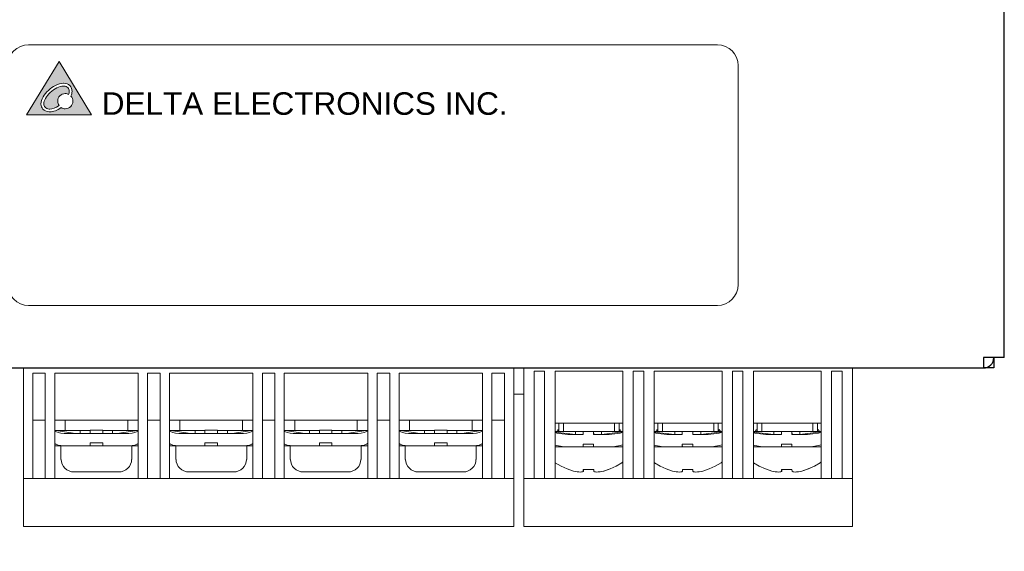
# Model space of a CAD drawing. Header units: millimetres. Extents: x 1118 to 1597, y -5535 to -5269.
# Tile 2 of 6: x 1165 to 1260, y -5535 to -5484. Entities that reach past the tile are written whole.
import ezdxf
from ezdxf.enums import TextEntityAlignment as Align

# ---------------------------------------------------------------- set-up
doc = ezdxf.new("R2010")
doc.units = ezdxf.units.MM
doc.layers.add('1-Line', color=3, linetype='Continuous', lineweight=13)
doc.layers.add('Line', color=7, linetype='Continuous')
doc.styles.add('arial', font='ARIAL.TTF', dxfattribs={"height": 3.5})
doc.styles.get("Standard").update_dxf_attribs({"font": 'romans.shx'})
doc.dimstyles.new('1', dxfattribs={"dimtxt": 3, "dimasz": 3, "dimexe": 1, "dimexo": 0.5, "dimgap": 1, "dimtad": 1, "dimdec": 1, "dimzin": 9, "dimdsep": 46, "dimtxsty": 'Standard', "dimcen": -0.8, "dimadec": 0, "dimazin": 0, "dimtm": 1e-09, "dimtfac": 0.5, "dimtdec": 1, "dimtmove": 0, "dimatfit": 3, "dimfxl": 1, "dimlwd": -1, "dimarcsym": 0})

# ---------------------------------------------------------------- blocks, each defined once
blk = doc.blocks.new('*D150')
at = {"layer": 'Defpoints', "color": 0}
for p in [(1124.587, -5517.777), (1140.62, -5517.777), (1165.62, -5532.977)]:
    blk.add_point(p, dxfattribs=at)
at = {"layer": 'Line', "color": 0, "lineweight": -2}
for p, q in [((1139.12, -5517.777), (1123.087, -5517.777)), ((1164.12, -5532.977), (1123.087, -5532.977))]:
    blk.add_line(p, q, dxfattribs=at)
at = {"layer": 'Line', "color": 0}
blk.add_line((1124.587, -5528.977), (1124.587, -5521.777), dxfattribs=at)
for points in [[(1123.92, -5521.777), (1125.253, -5521.777), (1124.587, -5517.777)], [(1123.92, -5528.977), (1125.253, -5528.977), (1124.587, -5532.977)]]:
    blk.add_solid(points, dxfattribs=at)
at = {"layer": 'Line', "color": 0, "insert": (1120.539, -5525.377), "char_height": 4, "attachment_point": 5, "rotation": 90}
blk.add_mtext('16(Max)', dxfattribs=at)

msp = doc.modelspace()

# ---------------------------------------------------------------- hatches: boundary and pattern name
at = {"layer": 'Line'}
h = msp.add_hatch(color=0, dxfattribs=at)
h.paths.add_polyline_path([(1169.041, -5488.388), (1165.923, -5493.512), (1172.142, -5493.512)])
edge = h.paths.add_edge_path(flags=16)
edge.add_spline(control_points=[(1169.635, -5492.916), (1169.49, -5492.916), (1169.356, -5492.873), (1169.242, -5492.8), (1169.24, -5492.802), (1169.237, -5492.805), (1169.234, -5492.807), (1168.881, -5493.051), (1168.497, -5493.208), (1168.141, -5493.21), (1168.122, -5493.21), (1168.103, -5493.209), (1168.085, -5493.208), (1167.821, -5493.197), (1167.619, -5493.089), (1167.491, -5492.947), (1167.363, -5492.804), (1167.304, -5492.634), (1167.298, -5492.486), (1167.298, -5492.474), (1167.297, -5492.462), (1167.297, -5492.449), (1167.302, -5492.012), (1167.601, -5491.538), (1168.011, -5491.153), (1168.422, -5490.772), (1168.952, -5490.48), (1169.472, -5490.474), (1169.474, -5490.474), (1169.476, -5490.474), (1169.48, -5490.474), (1169.721, -5490.473), (1169.928, -5490.554), (1170.069, -5490.696), (1170.211, -5490.839), (1170.282, -5491.037), (1170.281, -5491.248), (1170.281, -5491.395), (1170.248, -5491.55), (1170.182, -5491.706), (1170.295, -5491.834), (1170.364, -5492.002), (1170.364, -5492.186), (1170.364, -5492.589), (1170.038, -5492.916), (1169.635, -5492.916)], knot_values=[0, 0, 0, 0, 1, 1, 1, 2, 2, 2, 3, 3, 3, 4, 4, 4, 5, 5, 5, 6, 6, 6, 7, 7, 7, 8, 8, 8, 9, 9, 9, 10, 10, 10, 11, 11, 11, 12, 12, 12, 13, 13, 13, 14, 14, 14, 15, 15, 15, 15], degree=3, periodic=0)
h = msp.add_hatch(color=0, dxfattribs=at)
h.dxf.hatch_style = 1
edge = h.paths.add_edge_path()
edge.add_spline(control_points=[(1169.877, -5490.887), (1169.791, -5490.802), (1169.665, -5490.746), (1169.48, -5490.745), (1169.48, -5490.745), (1169.475, -5490.745), (1169.475, -5490.745), (1169.059, -5490.745), (1168.57, -5491.001), (1168.195, -5491.351), (1167.817, -5491.699), (1167.564, -5492.144), (1167.568, -5492.449), (1167.568, -5492.457), (1167.569, -5492.465), (1167.569, -5492.474), (1167.572, -5492.56), (1167.61, -5492.675), (1167.692, -5492.765), (1167.775, -5492.855), (1167.898, -5492.927), (1168.098, -5492.938), (1168.112, -5492.938), (1168.127, -5492.939), (1168.141, -5492.939), (1168.404, -5492.94), (1168.733, -5492.817), (1169.041, -5492.609), (1168.956, -5492.49), (1168.905, -5492.344), (1168.905, -5492.186), (1168.905, -5491.784), (1169.232, -5491.457), (1169.635, -5491.457), (1169.751, -5491.457), (1169.861, -5491.485), (1169.958, -5491.534), (1169.994, -5491.432), (1170.01, -5491.335), (1170.01, -5491.248), (1170.01, -5491.095), (1169.961, -5490.973), (1169.877, -5490.887)], knot_values=[0, 0, 0, 0, 1, 1, 1, 2, 2, 2, 3, 3, 3, 4, 4, 4, 5, 5, 5, 6, 6, 6, 7, 7, 7, 8, 8, 8, 9, 9, 9, 10, 10, 10, 11, 11, 11, 12, 12, 12, 13, 13, 13, 14, 14, 14, 14], degree=3, periodic=0)

# ---------------------------------------------------------------- linework, layer by layer
at = {"color": 0, "linetype": 'Continuous'}
for p, q in [((1259.62, -5516.777), (1259.62, -5303.877)), ((1259.62, -5516.777), (1257.62, -5516.777)), ((1257.62, -5516.777), (1257.62, -5517.777)), ((1258.62, -5516.777), (1258.62, -5517.777)), ((1141.62, -5517.777), (1257.62, -5517.777)), ((1258.62, -5517.777), (1257.62, -5517.777))]:
    msp.add_line(p, q, dxfattribs=at)
msp.add_arc((1257.62, -5516.777), 1, 270, 0, dxfattribs=at)
at = {"layer": '1-Line', "color": 0, "linetype": 'Continuous'}
for p, q in [((1166.12, -5486.777), (1232.12, -5486.777)), ((1234.12, -5488.777), (1234.12, -5509.777)), ((1232.12, -5511.777), (1166.12, -5511.777)), ((1165.62, -5532.977), (1165.62, -5517.777)), ((1212.62, -5517.777), (1212.62, -5532.977)), ((1213.57, -5532.977), (1213.57, -5517.777)), ((1245.07, -5532.977), (1245.07, -5517.777)), ((1166.52, -5518.277), (1167.72, -5518.277)), ((1166.52, -5528.377), (1166.52, -5518.277)), ((1167.72, -5528.377), (1167.72, -5518.277)), ((1168.62, -5518.277), (1176.62, -5518.277)), ((1168.62, -5528.377), (1168.62, -5518.277)), ((1176.62, -5528.377), (1176.62, -5518.277)), ((1177.52, -5518.277), (1178.72, -5518.277)), ((1177.52, -5528.377), (1177.52, -5518.277)), ((1178.72, -5528.377), (1178.72, -5518.277)), ((1179.62, -5518.277), (1187.62, -5518.277)), ((1179.62, -5528.377), (1179.62, -5518.277)), ((1187.62, -5528.377), (1187.62, -5518.277)), ((1188.52, -5518.277), (1189.72, -5518.277)), ((1188.52, -5528.377), (1188.52, -5518.277)), ((1189.72, -5528.377), (1189.72, -5518.277)), ((1190.62, -5518.277), (1198.62, -5518.277)), ((1190.62, -5528.377), (1190.62, -5518.277)), ((1198.62, -5528.377), (1198.62, -5518.277)), ((1199.52, -5518.277), (1200.72, -5518.277)), ((1199.52, -5528.377), (1199.52, -5518.277)), ((1200.72, -5528.377), (1200.72, -5518.277)), ((1201.62, -5518.277), (1209.62, -5518.277)), ((1201.62, -5528.377), (1201.62, -5518.277)), ((1209.62, -5528.377), (1209.62, -5518.277)), ((1210.52, -5518.277), (1211.72, -5518.277)), ((1210.52, -5528.377), (1210.52, -5518.277)), ((1211.72, -5518.277), (1211.72, -5528.377)), ((1215.57, -5518.077), (1214.57, -5518.077)), ((1214.57, -5518.077), (1214.57, -5528.377)), ((1215.57, -5518.077), (1215.57, -5528.377)), ((1216.57, -5518.077), (1223.07, -5518.077)), ((1216.57, -5528.377), (1216.57, -5518.077)), ((1223.07, -5528.377), (1223.07, -5518.077)), ((1225.07, -5518.077), (1224.07, -5518.077)), ((1224.07, -5518.077), (1224.07, -5528.377)), ((1225.07, -5518.077), (1225.07, -5528.377)), ((1226.07, -5518.077), (1232.57, -5518.077)), ((1226.07, -5528.377), (1226.07, -5518.077)), ((1232.57, -5528.377), (1232.57, -5518.077)), ((1234.57, -5518.077), (1233.57, -5518.077)), ((1233.57, -5518.077), (1233.57, -5528.377)), ((1234.57, -5518.077), (1234.57, -5528.377)), ((1235.57, -5518.077), (1242.07, -5518.077)), ((1235.57, -5528.377), (1235.57, -5518.077)), ((1242.07, -5528.377), (1242.07, -5518.077)), ((1244.07, -5518.077), (1243.07, -5518.077)), ((1243.07, -5518.077), (1243.07, -5528.377)), ((1244.07, -5518.077), (1244.07, -5528.377)), ((1212.62, -5520.277), (1213.57, -5520.277)), ((1167.72, -5522.777), (1166.52, -5522.777)), ((1168.62, -5522.777), (1176.62, -5522.777)), ((1169.62, -5523.777), (1169.62, -5522.777)), ((1175.62, -5522.777), (1175.62, -5523.777)), ((1178.72, -5522.777), (1177.52, -5522.777)), ((1179.62, -5522.777), (1187.62, -5522.777)), ((1180.62, -5523.777), (1180.62, -5522.777)), ((1186.62, -5522.777), (1186.62, -5523.777)), ((1189.72, -5522.777), (1188.52, -5522.777)), ((1190.62, -5522.777), (1198.62, -5522.777)), ((1191.62, -5523.777), (1191.62, -5522.777)), ((1197.62, -5522.777), (1197.62, -5523.777)), ((1200.72, -5522.777), (1199.52, -5522.777)), ((1201.62, -5522.777), (1209.62, -5522.777)), ((1202.62, -5523.777), (1202.62, -5522.777)), ((1208.62, -5522.777), (1208.62, -5523.777)), ((1211.72, -5522.777), (1210.52, -5522.777)), ((1216.57, -5523.077), (1223.07, -5523.077)), ((1216.932, -5523.877), (1216.932, -5523.077)), ((1217.37, -5523.877), (1217.37, -5523.077)), ((1222.27, -5523.077), (1222.27, -5523.877)), ((1222.708, -5523.877), (1222.708, -5523.077)), ((1226.07, -5523.077), (1232.57, -5523.077)), ((1226.432, -5523.877), (1226.432, -5523.077)), ((1226.87, -5523.877), (1226.87, -5523.077)), ((1231.77, -5523.077), (1231.77, -5523.877)), ((1232.208, -5523.877), (1232.208, -5523.077)), ((1235.57, -5523.077), (1242.07, -5523.077)), ((1235.932, -5523.877), (1235.932, -5523.077)), ((1236.37, -5523.877), (1236.37, -5523.077)), ((1241.27, -5523.077), (1241.27, -5523.877)), ((1241.708, -5523.877), (1241.708, -5523.077)), ((1172.02, -5523.777), (1168.62, -5523.777)), ((1168.72, -5523.878), (1168.62, -5523.828)), ((1170.62, -5524.047), (1168.73, -5523.777)), ((1175.725, -5524.047), (1169.515, -5524.047)), ((1171.07, -5523.777), (1171.07, -5524.047)), ((1172.02, -5523.747), (1173.22, -5523.747)), ((1172.02, -5524.047), (1172.02, -5523.747)), ((1173.22, -5524.047), (1173.22, -5523.747)), ((1176.62, -5523.777), (1173.22, -5523.777)), ((1174.17, -5523.777), (1174.17, -5524.047)), ((1176.511, -5523.777), (1174.621, -5524.047)), ((1176.62, -5523.828), (1176.52, -5523.878)), ((1183.02, -5523.777), (1179.62, -5523.777)), ((1179.72, -5523.878), (1179.62, -5523.828)), ((1181.62, -5524.047), (1179.73, -5523.777)), ((1186.725, -5524.047), (1180.515, -5524.047)), ((1182.07, -5523.777), (1182.07, -5524.047)), ((1183.02, -5523.747), (1184.22, -5523.747)), ((1183.02, -5524.047), (1183.02, -5523.747)), ((1184.22, -5524.047), (1184.22, -5523.747)), ((1187.62, -5523.777), (1184.22, -5523.777)), ((1185.17, -5523.777), (1185.17, -5524.047)), ((1187.511, -5523.777), (1185.621, -5524.047)), ((1187.62, -5523.828), (1187.52, -5523.878)), ((1193.988, -5523.777), (1190.62, -5523.777)), ((1190.688, -5523.878), (1190.62, -5523.844)), ((1192.587, -5524.047), (1190.697, -5523.777)), ((1197.693, -5524.047), (1191.482, -5524.047)), ((1193.038, -5523.777), (1193.038, -5524.047)), ((1193.988, -5523.747), (1195.188, -5523.747)), ((1193.988, -5524.047), (1193.988, -5523.747)), ((1195.188, -5524.047), (1195.188, -5523.747)), ((1198.62, -5523.777), (1195.188, -5523.777)), ((1196.138, -5523.777), (1196.138, -5524.047)), ((1198.478, -5523.777), (1196.588, -5524.047)), ((1205.02, -5523.777), (1201.62, -5523.777)), ((1201.72, -5523.878), (1201.62, -5523.828)), ((1203.62, -5524.047), (1201.73, -5523.777)), ((1208.725, -5524.047), (1202.515, -5524.047)), ((1204.07, -5523.777), (1204.07, -5524.047)), ((1205.02, -5523.747), (1206.22, -5523.747)), ((1205.02, -5524.047), (1205.02, -5523.747)), ((1206.22, -5524.047), (1206.22, -5523.747)), ((1209.62, -5523.777), (1206.22, -5523.777)), ((1207.17, -5523.777), (1207.17, -5524.047)), ((1209.511, -5523.777), (1207.621, -5524.047)), ((1209.62, -5523.828), (1209.52, -5523.878)), ((1219.265, -5523.877), (1216.57, -5523.877)), ((1218.53, -5524.154), (1216.57, -5523.918)), ((1216.732, -5523.877), (1216.832, -5523.677)), ((1216.832, -5523.677), (1216.932, -5523.877)), ((1218.315, -5524.154), (1219.265, -5524.154)), ((1218.532, -5524.154), (1218.532, -5523.877)), ((1219.265, -5523.854), (1220.265, -5523.854)), ((1219.265, -5523.854), (1219.265, -5524.154)), ((1220.276, -5524.153), (1220.265, -5523.854)), ((1220.265, -5523.854), (1220.265, -5524.154)), ((1220.265, -5524.154), (1221.215, -5524.154)), ((1223.07, -5523.877), (1220.266, -5523.877)), ((1221.032, -5524.154), (1221.032, -5523.877)), ((1223.07, -5523.909), (1221.032, -5524.153)), ((1222.808, -5523.677), (1222.708, -5523.877)), ((1222.908, -5523.877), (1222.808, -5523.677)), ((1228.765, -5523.877), (1226.07, -5523.877)), ((1228.03, -5524.154), (1226.07, -5523.918)), ((1226.232, -5523.877), (1226.332, -5523.677)), ((1226.332, -5523.677), (1226.432, -5523.877)), ((1227.815, -5524.154), (1228.765, -5524.154)), ((1228.032, -5524.154), (1228.032, -5523.877)), ((1228.765, -5523.854), (1229.765, -5523.854)), ((1228.765, -5523.854), (1228.765, -5524.154)), ((1229.776, -5524.153), (1229.765, -5523.854)), ((1229.765, -5523.854), (1229.765, -5524.154)), ((1229.765, -5524.154), (1230.715, -5524.154)), ((1232.57, -5523.877), (1229.766, -5523.877)), ((1230.532, -5524.154), (1230.532, -5523.877)), ((1232.57, -5523.909), (1230.532, -5524.153)), ((1232.308, -5523.677), (1232.208, -5523.877)), ((1232.408, -5523.877), (1232.308, -5523.677)), ((1238.265, -5523.877), (1235.57, -5523.877)), ((1237.53, -5524.154), (1235.57, -5523.918)), ((1235.732, -5523.877), (1235.832, -5523.677)), ((1235.832, -5523.677), (1235.932, -5523.877)), ((1237.315, -5524.154), (1238.265, -5524.154)), ((1237.532, -5524.154), (1237.532, -5523.877)), ((1238.265, -5523.854), (1239.265, -5523.854)), ((1238.265, -5523.854), (1238.265, -5524.154)), ((1239.276, -5524.153), (1239.265, -5523.854)), ((1239.265, -5523.854), (1239.265, -5524.154)), ((1239.265, -5524.154), (1240.215, -5524.154)), ((1242.07, -5523.877), (1239.266, -5523.877)), ((1240.032, -5524.154), (1240.032, -5523.877)), ((1242.07, -5523.909), (1240.032, -5524.153)), ((1241.808, -5523.677), (1241.708, -5523.877)), ((1241.908, -5523.877), (1241.808, -5523.677)), ((1168.72, -5525.078), (1168.62, -5525.028)), ((1176.62, -5525.247), (1168.62, -5525.247)), ((1169.22, -5526.547), (1169.22, -5525.247)), ((1172.02, -5524.947), (1173.22, -5524.947)), ((1172.02, -5525.247), (1172.02, -5524.947)), ((1173.22, -5525.247), (1173.22, -5524.947)), ((1176.02, -5526.547), (1176.02, -5525.247)), ((1176.62, -5525.028), (1176.52, -5525.078)), ((1179.72, -5525.078), (1179.62, -5525.028)), ((1187.62, -5525.247), (1179.62, -5525.247)), ((1180.22, -5526.547), (1180.22, -5525.247)), ((1183.02, -5524.947), (1184.22, -5524.947)), ((1183.02, -5525.247), (1183.02, -5524.947)), ((1184.22, -5525.247), (1184.22, -5524.947)), ((1187.02, -5526.547), (1187.02, -5525.247)), ((1187.62, -5525.028), (1187.52, -5525.078)), ((1190.688, -5525.078), (1190.62, -5525.044)), ((1198.62, -5525.247), (1190.62, -5525.247)), ((1191.188, -5526.547), (1191.188, -5525.247)), ((1193.988, -5524.947), (1195.188, -5524.947)), ((1193.988, -5525.247), (1193.988, -5524.947)), ((1195.188, -5525.247), (1195.188, -5524.947)), ((1197.988, -5526.547), (1197.988, -5525.247)), ((1201.72, -5525.078), (1201.62, -5525.028)), ((1209.62, -5525.247), (1201.62, -5525.247)), ((1202.22, -5526.547), (1202.22, -5525.247)), ((1205.02, -5524.947), (1206.22, -5524.947)), ((1205.02, -5525.247), (1205.02, -5524.947)), ((1206.22, -5525.247), (1206.22, -5524.947)), ((1209.02, -5526.547), (1209.02, -5525.247)), ((1209.62, -5525.028), (1209.52, -5525.078)), ((1219.265, -5525.354), (1216.57, -5525.354)), ((1219.265, -5525.081), (1220.265, -5525.081)), ((1219.265, -5525.081), (1219.265, -5525.354)), ((1219.276, -5525.353), (1219.265, -5525.081)), ((1223.07, -5525.354), (1219.267, -5525.354)), ((1220.265, -5525.081), (1220.265, -5525.354)), ((1228.765, -5525.354), (1226.07, -5525.354)), ((1228.765, -5525.081), (1229.765, -5525.081)), ((1228.765, -5525.081), (1228.765, -5525.354)), ((1228.776, -5525.353), (1228.765, -5525.081)), ((1232.57, -5525.354), (1228.767, -5525.354)), ((1229.765, -5525.081), (1229.765, -5525.354)), ((1238.265, -5525.354), (1235.57, -5525.354)), ((1238.265, -5525.081), (1239.265, -5525.081)), ((1238.276, -5525.353), (1238.265, -5525.081)), ((1238.265, -5525.081), (1238.265, -5525.354)), ((1242.07, -5525.354), (1238.267, -5525.354)), ((1239.265, -5525.081), (1239.265, -5525.354)), ((1169.248, -5526.547), (1169.22, -5526.547)), ((1176.02, -5526.547), (1175.992, -5526.547)), ((1180.248, -5526.547), (1180.22, -5526.547)), ((1187.02, -5526.547), (1186.992, -5526.547)), ((1191.216, -5526.547), (1191.188, -5526.547)), ((1197.988, -5526.547), (1197.959, -5526.547)), ((1202.248, -5526.547), (1202.22, -5526.547)), ((1209.02, -5526.547), (1208.992, -5526.547)), ((1216.587, -5526.879), (1216.57, -5526.865)), ((1222.426, -5527.203), (1222.978, -5526.879)), ((1226.087, -5526.879), (1226.07, -5526.865)), ((1231.926, -5527.203), (1232.478, -5526.879)), ((1235.587, -5526.879), (1235.57, -5526.865)), ((1241.426, -5527.203), (1241.978, -5526.879)), ((1174.763, -5527.747), (1170.478, -5527.747)), ((1185.763, -5527.747), (1181.478, -5527.747)), ((1196.73, -5527.747), (1192.445, -5527.747)), ((1207.763, -5527.747), (1203.478, -5527.747)), ((1219.27, -5527.698), (1219.289, -5527.658)), ((1219.606, -5527.526), (1219.273, -5527.508)), ((1219.273, -5527.508), (1219.276, -5527.659)), ((1219.289, -5527.658), (1219.291, -5527.509)), ((1220.276, -5527.658), (1220.273, -5527.508)), ((1221.061, -5527.698), (1221.232, -5527.658)), ((1228.77, -5527.698), (1228.789, -5527.658)), ((1229.106, -5527.526), (1228.773, -5527.508)), ((1228.773, -5527.508), (1228.776, -5527.659)), ((1228.789, -5527.658), (1228.791, -5527.509)), ((1229.776, -5527.658), (1229.773, -5527.508)), ((1230.561, -5527.698), (1230.732, -5527.658)), ((1238.27, -5527.698), (1238.289, -5527.658)), ((1238.606, -5527.526), (1238.273, -5527.508)), ((1238.273, -5527.508), (1238.276, -5527.659)), ((1238.289, -5527.658), (1238.291, -5527.509)), ((1239.276, -5527.658), (1239.273, -5527.508)), ((1240.061, -5527.698), (1240.232, -5527.658)), ((1165.62, -5528.377), (1212.62, -5528.377)), ((1213.57, -5528.377), (1245.07, -5528.377)), ((1165.62, -5532.977), (1212.62, -5532.977)), ((1213.57, -5532.977), (1245.07, -5532.977))]:
    msp.add_line(p, q, dxfattribs=at)
for points in [[(1169.515, -5524.047), (1169.211, -5524.026), (1168.944, -5523.967), (1168.72, -5523.878)], [(1176.52, -5523.878), (1176.296, -5523.967), (1176.029, -5524.026), (1175.725, -5524.047)], [(1180.515, -5524.047), (1180.211, -5524.026), (1179.944, -5523.967), (1179.72, -5523.878)], [(1187.52, -5523.878), (1187.296, -5523.967), (1187.029, -5524.026), (1186.725, -5524.047)], [(1191.482, -5524.047), (1191.179, -5524.026), (1190.912, -5523.967), (1190.688, -5523.878)], [(1198.488, -5523.878), (1198.264, -5523.967), (1197.996, -5524.026), (1197.693, -5524.047)], [(1198.62, -5523.813), (1198.591, -5523.826), (1198.488, -5523.878)], [(1202.515, -5524.047), (1202.211, -5524.026), (1201.944, -5523.967), (1201.72, -5523.878)], [(1209.52, -5523.878), (1209.296, -5523.967), (1209.029, -5524.026), (1208.725, -5524.047)], [(1216.57, -5523.975), (1216.727, -5524.016), (1217.247, -5524.098), (1217.778, -5524.14), (1218.315, -5524.154)], [(1221.215, -5524.154), (1221.752, -5524.14), (1222.284, -5524.098), (1222.808, -5524.015), (1223.07, -5523.946)], [(1226.07, -5523.975), (1226.227, -5524.016), (1226.747, -5524.098), (1227.278, -5524.14), (1227.815, -5524.154)], [(1230.715, -5524.154), (1231.252, -5524.14), (1231.784, -5524.098), (1232.308, -5524.015), (1232.57, -5523.946)], [(1235.57, -5523.975), (1235.727, -5524.016), (1236.247, -5524.098), (1236.778, -5524.14), (1237.315, -5524.154)], [(1240.215, -5524.154), (1240.752, -5524.14), (1241.284, -5524.098), (1241.808, -5524.015), (1242.07, -5523.946)], [(1169.515, -5525.247), (1169.211, -5525.226), (1168.944, -5525.167), (1168.72, -5525.078)], [(1176.52, -5525.078), (1176.297, -5525.167), (1176.029, -5525.226), (1175.725, -5525.247)], [(1180.515, -5525.247), (1180.211, -5525.226), (1179.944, -5525.167), (1179.72, -5525.078)], [(1187.52, -5525.078), (1187.297, -5525.167), (1187.029, -5525.226), (1186.725, -5525.247)], [(1191.482, -5525.247), (1191.178, -5525.226), (1190.911, -5525.167), (1190.688, -5525.078)], [(1198.488, -5525.078), (1198.264, -5525.167), (1197.997, -5525.226), (1197.693, -5525.247)], [(1198.62, -5525.013), (1198.591, -5525.026), (1198.488, -5525.078)], [(1202.515, -5525.247), (1202.211, -5525.226), (1201.944, -5525.167), (1201.72, -5525.078)], [(1209.52, -5525.078), (1209.297, -5525.167), (1209.029, -5525.226), (1208.725, -5525.247)], [(1218.315, -5525.354), (1217.778, -5525.34), (1217.247, -5525.298), (1216.727, -5525.216), (1216.57, -5525.175)], [(1223.07, -5525.146), (1222.808, -5525.215), (1222.284, -5525.298), (1221.752, -5525.34), (1221.215, -5525.354)], [(1227.815, -5525.354), (1227.278, -5525.34), (1226.747, -5525.298), (1226.227, -5525.216), (1226.07, -5525.175)], [(1232.57, -5525.146), (1232.308, -5525.215), (1231.784, -5525.298), (1231.252, -5525.34), (1230.715, -5525.354)], [(1237.315, -5525.354), (1236.778, -5525.34), (1236.247, -5525.298), (1235.727, -5525.216), (1235.57, -5525.175)], [(1242.07, -5525.146), (1241.808, -5525.215), (1241.284, -5525.298), (1240.752, -5525.34), (1240.215, -5525.354)], [(1169.248, -5526.547), (1169.273, -5526.779), (1169.342, -5527.003), (1169.455, -5527.21), (1169.606, -5527.392), (1169.792, -5527.542), (1170.004, -5527.654), (1170.235, -5527.723), (1170.478, -5527.747)], [(1174.763, -5527.747), (1175.005, -5527.723), (1175.237, -5527.654), (1175.45, -5527.541), (1175.635, -5527.391), (1175.786, -5527.209), (1175.898, -5527.002), (1175.967, -5526.779), (1175.992, -5526.547)], [(1180.248, -5526.547), (1180.273, -5526.779), (1180.342, -5527.003), (1180.455, -5527.21), (1180.606, -5527.392), (1180.792, -5527.542), (1181.004, -5527.654), (1181.235, -5527.723), (1181.478, -5527.747)], [(1185.763, -5527.747), (1186.005, -5527.723), (1186.237, -5527.654), (1186.45, -5527.541), (1186.635, -5527.391), (1186.786, -5527.209), (1186.898, -5527.002), (1186.967, -5526.779), (1186.992, -5526.547)], [(1191.216, -5526.547), (1191.24, -5526.779), (1191.31, -5527.003), (1191.423, -5527.21), (1191.574, -5527.392), (1191.759, -5527.542), (1191.972, -5527.654), (1192.203, -5527.723), (1192.445, -5527.747)], [(1196.73, -5527.747), (1196.973, -5527.723), (1197.205, -5527.654), (1197.417, -5527.541), (1197.602, -5527.391), (1197.754, -5527.209), (1197.866, -5527.002), (1197.935, -5526.779), (1197.959, -5526.547)], [(1202.248, -5526.547), (1202.273, -5526.779), (1202.342, -5527.003), (1202.455, -5527.21), (1202.606, -5527.392), (1202.792, -5527.542), (1203.004, -5527.654), (1203.235, -5527.723), (1203.478, -5527.747)], [(1207.763, -5527.747), (1208.005, -5527.723), (1208.237, -5527.654), (1208.45, -5527.541), (1208.635, -5527.391), (1208.786, -5527.209), (1208.898, -5527.002), (1208.967, -5526.779), (1208.992, -5526.547)], [(1218.333, -5527.658), (1217.723, -5527.463), (1217.139, -5527.203), (1216.587, -5526.879)], [(1222.973, -5526.879), (1222.421, -5527.203), (1221.837, -5527.463), (1221.227, -5527.658)], [(1221.232, -5527.658), (1221.841, -5527.463), (1222.426, -5527.203)], [(1223.07, -5526.781), (1223.044, -5526.818), (1222.973, -5526.879)], [(1222.978, -5526.879), (1223.049, -5526.818), (1223.07, -5526.788)], [(1227.833, -5527.658), (1227.223, -5527.463), (1226.639, -5527.203), (1226.087, -5526.879)], [(1232.473, -5526.879), (1231.921, -5527.203), (1231.337, -5527.463), (1230.727, -5527.658)], [(1230.732, -5527.658), (1231.341, -5527.463), (1231.926, -5527.203)], [(1232.57, -5526.781), (1232.544, -5526.818), (1232.473, -5526.879)], [(1232.478, -5526.879), (1232.549, -5526.818), (1232.57, -5526.788)], [(1237.333, -5527.658), (1236.723, -5527.463), (1236.139, -5527.203), (1235.587, -5526.879)], [(1241.973, -5526.879), (1241.421, -5527.203), (1240.837, -5527.463), (1240.227, -5527.658)], [(1240.232, -5527.658), (1240.841, -5527.463), (1241.426, -5527.203)], [(1242.07, -5526.781), (1242.044, -5526.818), (1241.973, -5526.879)], [(1241.978, -5526.879), (1242.049, -5526.818), (1242.07, -5526.788)], [(1219.276, -5527.659), (1219.258, -5527.698), (1219.205, -5527.729), (1219.114, -5527.749), (1218.992, -5527.756), (1218.843, -5527.749), (1218.677, -5527.729), (1218.504, -5527.698), (1218.333, -5527.658)], [(1220.273, -5527.508), (1219.94, -5527.526), (1219.606, -5527.526)], [(1221.227, -5527.658), (1221.056, -5527.698), (1220.882, -5527.729), (1220.715, -5527.749), (1220.565, -5527.756), (1220.441, -5527.749), (1220.35, -5527.729), (1220.294, -5527.698), (1220.276, -5527.658)], [(1220.569, -5527.756), (1220.573, -5527.756), (1220.721, -5527.749), (1220.888, -5527.729), (1221.061, -5527.698)], [(1228.776, -5527.659), (1228.758, -5527.698), (1228.705, -5527.729), (1228.614, -5527.749), (1228.492, -5527.756), (1228.343, -5527.749), (1228.177, -5527.729), (1228.004, -5527.698), (1227.833, -5527.658)], [(1229.773, -5527.508), (1229.44, -5527.526), (1229.106, -5527.526)], [(1230.727, -5527.658), (1230.556, -5527.698), (1230.382, -5527.729), (1230.215, -5527.749), (1230.065, -5527.756), (1229.941, -5527.749), (1229.85, -5527.729), (1229.794, -5527.698), (1229.776, -5527.658)], [(1230.069, -5527.756), (1230.073, -5527.756), (1230.221, -5527.749), (1230.388, -5527.729), (1230.561, -5527.698)], [(1238.276, -5527.659), (1238.258, -5527.698), (1238.205, -5527.729), (1238.114, -5527.749), (1237.992, -5527.756), (1237.843, -5527.749), (1237.677, -5527.729), (1237.504, -5527.698), (1237.333, -5527.658)], [(1239.273, -5527.508), (1238.94, -5527.526), (1238.606, -5527.526)], [(1240.227, -5527.658), (1240.056, -5527.698), (1239.882, -5527.729), (1239.715, -5527.749), (1239.565, -5527.756), (1239.441, -5527.749), (1239.35, -5527.729), (1239.294, -5527.698), (1239.276, -5527.658)], [(1239.569, -5527.756), (1239.573, -5527.756), (1239.721, -5527.749), (1239.888, -5527.729), (1240.061, -5527.698)]]:
    msp.add_lwpolyline(points, dxfattribs=at)
for centre, start, end in [((1166.12, -5488.777), 90, 180), ((1232.12, -5488.777), 0, 90), ((1166.12, -5509.777), 180, 270), ((1232.12, -5509.777), 270, 0)]:
    msp.add_arc(centre, 2, start, end, dxfattribs=at)
at = {"layer": 'Line', "color": 0, "lineweight": 0}
msp.add_lwpolyline([(1169.041, -5488.388), (1165.923, -5493.512), (1172.142, -5493.512)], close=True, dxfattribs=at)
for points, knots in [([(1169.635, -5492.916), (1169.49, -5492.916), (1169.356, -5492.873), (1169.242, -5492.8), (1169.24, -5492.802), (1169.237, -5492.805), (1169.234, -5492.807), (1168.881, -5493.051), (1168.497, -5493.208), (1168.141, -5493.21), (1168.122, -5493.21), (1168.103, -5493.209), (1168.085, -5493.208), (1167.821, -5493.197), (1167.619, -5493.089), (1167.491, -5492.947), (1167.363, -5492.804), (1167.304, -5492.634), (1167.298, -5492.486), (1167.298, -5492.474), (1167.297, -5492.462), (1167.297, -5492.449), (1167.302, -5492.012), (1167.601, -5491.538), (1168.011, -5491.153), (1168.422, -5490.772), (1168.952, -5490.48), (1169.472, -5490.474), (1169.474, -5490.474), (1169.476, -5490.474), (1169.48, -5490.474), (1169.721, -5490.473), (1169.928, -5490.554), (1170.069, -5490.696), (1170.211, -5490.839), (1170.282, -5491.037), (1170.281, -5491.248), (1170.281, -5491.395), (1170.248, -5491.55), (1170.182, -5491.706), (1170.295, -5491.834), (1170.364, -5492.002), (1170.364, -5492.186), (1170.364, -5492.589), (1170.038, -5492.916), (1169.635, -5492.916)], [0, 0, 0, 0, 1, 1, 1, 2, 2, 2, 3, 3, 3, 4, 4, 4, 5, 5, 5, 6, 6, 6, 7, 7, 7, 8, 8, 8, 9, 9, 9, 10, 10, 10, 11, 11, 11, 12, 12, 12, 13, 13, 13, 14, 14, 14, 15, 15, 15, 15]), ([(1169.877, -5490.887), (1169.791, -5490.802), (1169.665, -5490.746), (1169.48, -5490.745), (1169.48, -5490.745), (1169.475, -5490.745), (1169.475, -5490.745), (1169.059, -5490.745), (1168.57, -5491.001), (1168.195, -5491.351), (1167.817, -5491.699), (1167.564, -5492.144), (1167.568, -5492.449), (1167.568, -5492.457), (1167.569, -5492.465), (1167.569, -5492.474), (1167.572, -5492.56), (1167.61, -5492.675), (1167.692, -5492.765), (1167.775, -5492.855), (1167.898, -5492.927), (1168.098, -5492.938), (1168.112, -5492.938), (1168.127, -5492.939), (1168.141, -5492.939), (1168.404, -5492.94), (1168.733, -5492.817), (1169.041, -5492.609), (1168.956, -5492.49), (1168.905, -5492.344), (1168.905, -5492.186), (1168.905, -5491.784), (1169.232, -5491.457), (1169.635, -5491.457), (1169.751, -5491.457), (1169.861, -5491.485), (1169.958, -5491.534), (1169.994, -5491.432), (1170.01, -5491.335), (1170.01, -5491.248), (1170.01, -5491.095), (1169.961, -5490.973), (1169.877, -5490.887)], [0, 0, 0, 0, 1, 1, 1, 2, 2, 2, 3, 3, 3, 4, 4, 4, 5, 5, 5, 6, 6, 6, 7, 7, 7, 8, 8, 8, 9, 9, 9, 10, 10, 10, 11, 11, 11, 12, 12, 12, 13, 13, 13, 14, 14, 14, 14])]:
    msp.add_open_spline(points, degree=3, knots=knots, dxfattribs=at)

# ---------------------------------------------------------------- texts
at = {"layer": 'Line', "color": 0, "style": 'arial'}
msp.add_text('DELTA ELECTRONICS INC.', height=2.16, dxfattribs=at).set_placement((1173.131, -5494.141), align=Align.BOTTOM_LEFT)

# ---------------------------------------------------------------- dimensions: what is measured, and where the dimension line sits
at = {"layer": 'Line', "color": 0}
dim = msp.add_linear_dim(base=(1124.587, -5517.777), p1=(1165.62, -5532.977), p2=(1140.62, -5517.777), angle=90, text='16(Max)', dimstyle='1', override={"dimtxt": 4, "dimasz": 4, "dimexe": 1.5, "dimexo": 1.5, "dimpost": '\\X'}, dxfattribs=at)
dim.commit()
dim.dimension.update_dxf_attribs({"geometry": '*D150', "text_midpoint": (1124.587, -5525.377), "dimtype": 160})

doc.saveas('drawing.dxf')
